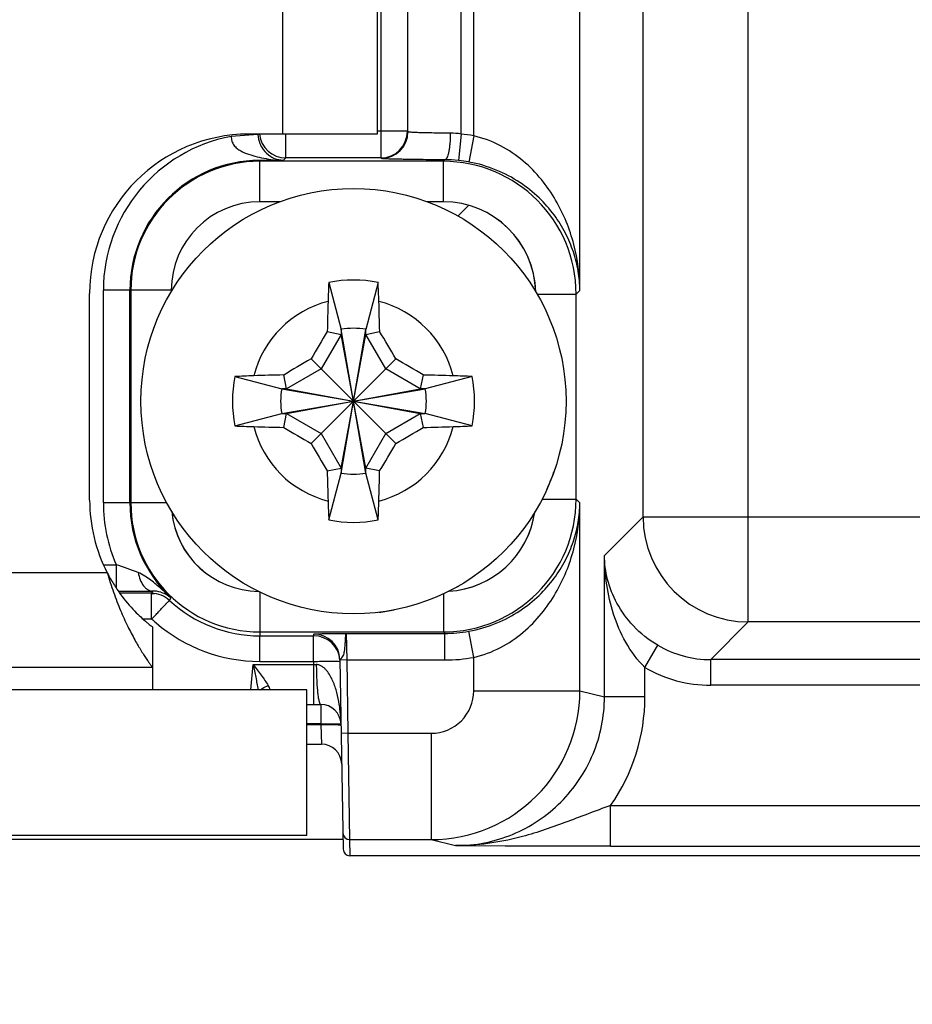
# Model space of a CAD drawing. Header units: inches. Extents: x 0 to 34, y 0 to 22.
# Tile 24 of 44: x 12.3 to 13.6, y 7.8 to 9.2. Entities that reach past the tile are written whole.
import ezdxf

# ---------------------------------------------------------------- set-up
doc = ezdxf.new("R2010")
doc.units = ezdxf.units.IN
doc.header["$LTSCALE"] = 1.87
doc.header["$MEASUREMENT"] = 0
doc.layers.get('0').update_dxf_attribs({"linetype": 'CONTINUOUS'})
for name, color, linetype in [('02___PRT_ALL_AXES', 7, 'CONTINUOUS'), ('COSMETIC', 7, 'CONTINUOUS'), ('DIMENSIONS', 7, 'CONTINUOUS')]:
    doc.layers.add(name, color=color, linetype=linetype)
doc.styles.get("Standard").update_dxf_attribs({"font": 'txt', "width": 0.8})
doc.dimstyles.new('DIMSTYLE_1', dxfattribs={"dimtxt": 0.125, "dimasz": 0.18, "dimexe": 0.125, "dimexo": 0.0625, "dimgap": 0.09, "dimtad": 0, "dimtih": 1, "dimtoh": 1, "dimlfac": 0.5, "dimzin": 4, "dimdsep": 46, "dimtxsty": 'STANDARD', "dimblk": '_FILLED', "dimblk1": '_FILLED', "dimblk2": '_FILLED', "dimcen": 0.09, "dimadec": 0, "dimazin": 0, "dimtp": 0.01, "dimtm": 0.01, "dimtfac": 1, "dimtofl": 0, "dimtmove": 0, "dimatfit": 3, "dimldrblk": '_FILLED', "dimfxl": 1, "dimtolj": 1, "dimtzin": 4, "dimarcsym": 0})

# ---------------------------------------------------------------- blocks, each defined once
blk = doc.blocks.new('*D10')
at = {"layer": 'DIMENSIONS', "color": 2, "linetype": 'CONTINUOUS'}
blk.add_line((14.3855, 9.9425), (14.3855, 7.3015), dxfattribs=at)
at = {"layer": 'DIMENSIONS', "color": 2, "linetype": 'CONTINUOUS', "insert": (14.323, 7.239), "char_height": 0.125, "width": 1.225, "attachment_point": 3, "rotation": 90, "line_spacing_factor": 0.9}
blk.add_mtext('4.76{\\Ftxt.shx;\\W1.000000;\\H0.125000; }[120.9]', dxfattribs=at)
blk = doc.blocks.new('_FILLED')
at = {"color": 0, "linetype": 'BYBLOCK'}
blk.add_solid([(0, 0), (-1, 0.1736), (-1, -0.1736)], dxfattribs=at)
blk = doc.blocks.new('*D11')
at = {"layer": 'DIMENSIONS', "color": 2, "linetype": 'CONTINUOUS'}
blk.add_line((16.4955, 9.9425), (16.4955, 7.3015), dxfattribs=at)
at = {"layer": 'DIMENSIONS', "color": 2, "linetype": 'CONTINUOUS', "insert": (16.433, 7.239), "char_height": 0.125, "width": 1.225, "attachment_point": 3, "rotation": 90, "line_spacing_factor": 0.9}
blk.add_mtext('5.82{\\Ftxt.shx;\\W1.000000;\\H0.125000; }[147.7]', dxfattribs=at)
blk = doc.blocks.new('*D12')
at = {"layer": 'DIMENSIONS', "color": 2, "linetype": 'CONTINUOUS'}
blk.add_line((18.6055, 9.9425), (18.6055, 7.3015), dxfattribs=at)
at = {"layer": 'DIMENSIONS', "color": 2, "linetype": 'CONTINUOUS', "insert": (18.543, 7.239), "char_height": 0.125, "width": 1.225, "attachment_point": 3, "rotation": 90, "line_spacing_factor": 0.9}
blk.add_mtext('6.87{\\Ftxt.shx;\\W1.000000;\\H0.125000; }[174.5]', dxfattribs=at)
blk = doc.blocks.new('*D13')
at = {"layer": 'DIMENSIONS', "color": 2, "linetype": 'CONTINUOUS'}
blk.add_line((20.7155, 9.9425), (20.7155, 7.3015), dxfattribs=at)
at = {"layer": 'DIMENSIONS', "color": 2, "linetype": 'CONTINUOUS', "insert": (20.653, 7.239), "char_height": 0.125, "width": 1.225, "attachment_point": 3, "rotation": 90, "line_spacing_factor": 0.9}
blk.add_mtext('7.93{\\Ftxt.shx;\\W1.000000;\\H0.125000; }[201.3]', dxfattribs=at)
blk = doc.blocks.new('*D14')
at = {"layer": 'DIMENSIONS', "color": 2, "linetype": 'CONTINUOUS'}
blk.add_line((22.8255, 9.9425), (22.8255, 7.3015), dxfattribs=at)
at = {"layer": 'DIMENSIONS', "color": 2, "linetype": 'CONTINUOUS', "insert": (22.763, 7.239), "char_height": 0.125, "width": 1.225, "attachment_point": 3, "rotation": 90, "line_spacing_factor": 0.9}
blk.add_mtext('8.98{\\Ftxt.shx;\\W1.000000;\\H0.125000; }[228.1]', dxfattribs=at)
blk = doc.blocks.new('*D15')
at = {"layer": 'DIMENSIONS', "color": 2, "linetype": 'CONTINUOUS'}
blk.add_line((24.9355, 9.9425), (24.9355, 7.3015), dxfattribs=at)
at = {"layer": 'DIMENSIONS', "color": 2, "linetype": 'CONTINUOUS', "insert": (24.873, 7.239), "char_height": 0.125, "width": 1.325, "attachment_point": 3, "rotation": 90, "line_spacing_factor": 0.9}
blk.add_mtext('10.04{\\Ftxt.shx;\\W1.000000;\\H0.125000; }[254.9]', dxfattribs=at)
blk = doc.blocks.new('*D16')
at = {"layer": 'DIMENSIONS', "color": 2, "linetype": 'CONTINUOUS'}
blk.add_line((27.0455, 9.9425), (27.0455, 7.3015), dxfattribs=at)
at = {"layer": 'DIMENSIONS', "color": 2, "linetype": 'CONTINUOUS', "insert": (26.983, 7.239), "char_height": 0.125, "width": 1.325, "attachment_point": 3, "rotation": 90, "line_spacing_factor": 0.9}
blk.add_mtext('11.09{\\Ftxt.shx;\\W1.000000;\\H0.125000; }[281.7]', dxfattribs=at)
blk = doc.blocks.new('*D17')
at = {"layer": 'DIMENSIONS', "color": 2, "linetype": 'CONTINUOUS'}
blk.add_line((29.1555, 9.9425), (29.1555, 7.3015), dxfattribs=at)
at = {"layer": 'DIMENSIONS', "color": 2, "linetype": 'CONTINUOUS', "insert": (29.093, 7.239), "char_height": 0.125, "width": 1.325, "attachment_point": 3, "rotation": 90, "line_spacing_factor": 0.9}
blk.add_mtext('12.15{\\Ftxt.shx;\\W1.000000;\\H0.125000; }[308.5]', dxfattribs=at)

msp = doc.modelspace()

# ---------------------------------------------------------------- linework, layer by layer
at = {"color": 7, "linetype": 'CONTINUOUS'}
for p, q in [((12.9731, 9.0554), (12.9731, 14.6825)), ((13.1306, 8.8265), (13.1306, 14.6825)), ((12.8756, 9.0614), (12.8756, 14.5708)), ((12.9543, 9.0581), (12.9543, 14.5708)), ((13.3801, 8.3353), (13.3801, 14.5807)), ((12.8354, 14.5701), (12.8354, 9.0228)), ((12.8748, 14.5701), (12.8748, 9.0622)), ((13.2241, 8.4912), (13.2241, 14.4247)), ((12.6947, 9.0228), (12.6947, 9.058)), ((12.8748, 9.0622), (12.8298, 9.0622)), ((12.8756, 9.0614), (12.8748, 9.0622)), ((12.9543, 9.0581), (12.9503, 9.019)), ((12.6531, 9.0572), (12.6138, 9.0546)), ((12.9731, 9.0554), (12.966, 9.0167)), ((12.6796, 9.0193), (12.6558, 9.0191)), ((12.656, 8.9577), (12.656, 9.0177)), ((12.9282, 9.0177), (12.656, 9.0177)), ((12.6796, 9.0193), (12.6914, 9.0195)), ((12.6947, 9.0228), (12.6914, 9.0195)), ((12.8354, 9.0228), (12.6947, 9.0228)), ((12.8362, 9.022), (12.8354, 9.0228)), ((12.9282, 9.0177), (12.9304, 9.02)), ((12.9282, 8.9577), (12.9282, 9.0177)), ((12.6858, 8.9577), (12.656, 8.9577)), ((12.9282, 8.9577), (12.9039, 8.9577)), ((12.4242, 8.5117), (12.4242, 8.8266)), ((12.5249, 8.8266), (12.4242, 8.8266)), ((12.4635, 8.5117), (12.4635, 8.8266)), ((12.4649, 8.8266), (12.4649, 8.5117)), ((12.5249, 8.8266), (12.5249, 8.8244)), ((12.7583, 8.8381), (12.7766, 8.7688)), ((12.8314, 8.8381), (12.8132, 8.7688)), ((13.1306, 8.8265), (13.125, 8.8209)), ((13.0669, 8.8209), (13.125, 8.8209)), ((13.125, 8.5174), (13.125, 8.8209)), ((12.8132, 8.556), (12.7766, 8.7688)), ((12.7766, 8.7688), (12.7766, 8.7614)), ((12.7766, 8.556), (12.8132, 8.7688)), ((12.8132, 8.7614), (12.8132, 8.7688)), ((12.7766, 8.7614), (12.747, 8.7102)), ((12.756, 8.7658), (12.7766, 8.7614)), ((12.8132, 8.5633), (12.7766, 8.7614)), ((12.7766, 8.5633), (12.8132, 8.7614)), ((12.8132, 8.7614), (12.8337, 8.7658)), ((12.8427, 8.7102), (12.8132, 8.7614)), ((12.7321, 8.7252), (12.8577, 8.5996)), ((12.7321, 8.5996), (12.8577, 8.7252)), ((12.747, 8.7102), (12.6958, 8.6807)), ((12.8939, 8.6807), (12.8427, 8.7102)), ((12.6191, 8.6989), (12.6885, 8.6807)), ((12.6958, 8.6807), (12.6915, 8.7012)), ((12.8983, 8.7012), (12.8939, 8.6807)), ((12.9706, 8.6989), (12.9012, 8.6807)), ((12.6885, 8.6807), (12.9012, 8.6441)), ((12.6958, 8.6807), (12.6885, 8.6807)), ((12.6885, 8.6441), (12.9012, 8.6807)), ((12.6958, 8.6807), (12.8939, 8.6441)), ((12.6958, 8.6441), (12.8939, 8.6807)), ((12.9012, 8.6807), (12.8939, 8.6807)), ((12.6191, 8.6258), (12.6885, 8.6441)), ((12.6885, 8.6441), (12.6958, 8.6441)), ((12.6915, 8.6235), (12.6958, 8.6441)), ((12.6958, 8.6441), (12.747, 8.6145)), ((12.8427, 8.6145), (12.8939, 8.6441)), ((12.8939, 8.6441), (12.8983, 8.6235)), ((12.8939, 8.6441), (12.9012, 8.6441)), ((12.9706, 8.6258), (12.9012, 8.6441)), ((12.747, 8.6145), (12.7766, 8.5633)), ((12.8132, 8.5633), (12.8427, 8.6145)), ((12.756, 8.559), (12.7766, 8.5633)), ((12.7766, 8.5633), (12.7766, 8.556)), ((12.8132, 8.556), (12.8132, 8.5633)), ((12.8337, 8.559), (12.8132, 8.5633)), ((12.7583, 8.4866), (12.7766, 8.556)), ((12.8314, 8.4866), (12.8132, 8.556)), ((12.5183, 8.5117), (12.4242, 8.5117)), ((13.0743, 8.5174), (13.125, 8.5174)), ((13.125, 8.5174), (13.1306, 8.5118)), ((13.1306, 8.2335), (13.1306, 8.5118)), ((13.1668, 8.4339), (13.2241, 8.4912)), ((13.2241, 8.4912), (14.4232, 8.4912)), ((13.1668, 8.2244), (13.1668, 8.4339)), ((12.4254, 8.4202), (12.443, 8.4202)), ((12.443, 8.4202), (12.443, 8.386)), ((12.4954, 8.3778), (12.4487, 8.3778)), ((12.4954, 8.3399), (12.4954, 8.3778)), ((12.656, 8.3798), (12.656, 8.3148)), ((12.9282, 8.3771), (12.9282, 8.3206)), ((12.4828, 8.3399), (12.4954, 8.3399)), ((12.4954, 8.3399), (12.4959, 8.3397)), ((13.3244, 8.2796), (13.3801, 8.3353)), ((14.2673, 8.3353), (13.3801, 8.3353)), ((12.656, 8.3206), (12.9282, 8.3206)), ((12.656, 8.2769), (12.656, 8.3148)), ((12.656, 8.3148), (12.7362, 8.3148)), ((12.7354, 8.3107), (12.7354, 8.3148)), ((12.7362, 8.3148), (12.7362, 8.3175)), ((12.7839, 8.3183), (12.9304, 8.3183)), ((12.7839, 8.3183), (12.7848, 8.279)), ((12.9282, 8.3206), (12.9304, 8.3183)), ((12.9304, 8.279), (12.9304, 8.3183)), ((12.9731, 8.2829), (12.966, 8.3216)), ((12.7354, 8.2769), (12.7354, 8.3107)), ((13.2268, 8.268), (13.2459, 8.3008)), ((12.6429, 8.2349), (12.6462, 8.2723)), ((12.6462, 8.2723), (12.7355, 8.2723)), ((12.656, 8.2769), (12.7354, 8.2769)), ((12.7354, 8.2769), (12.7355, 8.2723)), ((12.7355, 8.2723), (12.7355, 8.2133)), ((12.7729, 8.2771), (12.7748, 8.2769)), ((12.7747, 8.2796), (12.7796, 7.9988)), ((12.7848, 8.279), (12.7748, 8.2788)), ((12.7848, 8.279), (12.7866, 8.1705)), ((12.7848, 8.279), (12.9304, 8.279)), ((12.9731, 8.2335), (12.9731, 8.2829)), ((13.3244, 8.2416), (13.3244, 8.2796)), ((30.0249, 8.2796), (13.3244, 8.2796)), ((13.2268, 8.2244), (13.2268, 8.268)), ((30.0249, 8.2416), (13.3244, 8.2416)), ((12.7258, 8.2349), (7.0658, 8.2349)), ((12.7258, 8.0189), (12.7258, 8.2349)), ((12.9731, 8.2335), (13.1306, 8.2335)), ((13.1306, 8.2335), (13.1668, 8.2244)), ((12.7258, 8.2133), (12.7464, 8.2133)), ((12.7464, 8.2133), (12.7464, 8.1844)), ((13.2268, 8.2244), (13.1668, 8.2244)), ((12.7464, 8.1844), (12.7258, 8.1844)), ((12.7258, 8.1833), (12.7464, 8.1833)), ((12.7464, 8.1844), (12.7464, 8.1833)), ((12.7464, 8.1833), (12.7474, 8.1543)), ((12.7724, 8.1832), (12.7761, 8.1829)), ((12.7866, 8.1705), (12.7767, 8.1703)), ((12.7866, 8.1705), (12.9102, 8.1705)), ((12.7866, 8.1705), (12.7892, 8.013)), ((12.9102, 8.1705), (12.9102, 8.013)), ((12.7258, 8.1543), (12.7474, 8.1543)), ((13.176, 8.0034), (13.176, 8.0634)), ((13.176, 8.0634), (13.6571, 8.0634)), ((7.0572, 8.0138), (12.7792, 8.0138)), ((12.7258, 8.0189), (7.0658, 8.0189)), ((12.7892, 8.013), (12.7896, 7.989)), ((12.7892, 8.013), (12.9101, 8.013)), ((12.9101, 8.013), (12.9463, 8.004)), ((12.9463, 8.004), (13.0197, 8.0037)), ((13.176, 8.0034), (13.6768, 8.0034)), ((30.4335, 7.989), (12.7896, 7.989))]:
    msp.add_line(p, q, dxfattribs=at)
msp.add_circle((12.7949, 8.6624), 0.315, dxfattribs=at)
for centre, radius, start, end in [((12.6947, 9.0622), 0.0394, 186.1615, 269.9788), ((12.8354, 9.0622), 0.0394, 270.0211, 359.9789), ((12.8362, 9.0614), 0.0394, 270.0211, 359.9789), ((12.9378, 8.9498), 0.1096, 81.3058, 89.6639), ((12.9304, 8.823), 0.2363, 79.5781, 84.1858), ((12.656, 8.8266), 0.2318, 100.4906, 180), ((12.656, 8.8266), 0.1925, 90.0756, 180), ((12.656, 8.8266), 0.1911, 90, 180), ((12.9281, 8.8209), 0.1968, 0.0034, 89.996), ((12.9295, 8.8146), 0.2054, 84.1881, 89.7488), ((12.9304, 8.823), 0.197, 79.581, 84.1893), ((12.656, 8.8266), 0.1311, 90, 180), ((12.9282, 8.8209), 0.1368, 1.4791, 90.0036), ((12.7949, 8.6624), 0.1795, 78.2646, 101.7354), ((14.6183, 8.7503), 1.8621, 177.295, 178.1542), ((11.0179, 8.7521), 1.8155, 1.8348, 2.716), ((12.7949, 8.6624), 0.1526, 104.2745, 165.7255), ((17.1351, 8.6692), 4.3801, 178.1542, 178.7363), ((8.5036, 8.6705), 4.3312, 1.2604, 1.8491), ((12.7949, 8.6624), 0.1526, 14.2745, 75.7255), ((12.7949, 8.6624), 0.108, 80.2364, 99.7636), ((16.9272, 6.2768), 4.8573, 149.1759, 149.732), ((8.68, 6.2872), 4.8369, 30.2668, 30.8252), ((15.17, 4.5475), 4.8369, 120.2668, 120.8252), ((10.4093, 4.53), 4.8573, 59.1759, 59.732), ((12.7949, 8.6624), 0.1795, 168.2646, 191.7354), ((12.7051, 6.8854), 1.8155, 91.8348, 92.716), ((12.7867, 4.3711), 4.3312, 91.2604, 91.8491), ((12.8017, 4.3221), 4.3801, 88.1542, 88.7363), ((12.8828, 6.8389), 1.8621, 87.295, 88.1542), ((12.7949, 8.6624), 0.1795, 348.2646, 11.7354), ((12.7949, 8.6624), 0.108, 170.2364, 189.7636), ((12.7949, 8.6624), 0.108, 350.2364, 9.7636), ((12.707, 10.4858), 1.8621, 267.295, 268.1542), ((12.7949, 8.6624), 0.1526, 194.2745, 255.7255), ((12.7881, 13.0026), 4.3801, 268.1542, 268.7363), ((15.1804, 12.7947), 4.8573, 239.1759, 239.732), ((12.7949, 8.6624), 0.1526, 284.2745, 345.7255), ((10.4197, 12.7772), 4.8369, 300.2668, 300.8252), ((12.803, 12.9536), 4.3312, 271.2604, 271.8491), ((12.8846, 10.4393), 1.8155, 271.8348, 272.716), ((16.9097, 11.0375), 4.8369, 210.2668, 210.8252), ((8.6625, 11.0479), 4.8573, 329.1759, 329.732), ((17.0861, 8.6542), 4.3312, 181.2604, 181.8491), ((12.7949, 8.6624), 0.108, 260.2364, 279.7636), ((8.4546, 8.6556), 4.3801, 358.1542, 358.7363), ((12.656, 8.5117), 0.2318, 180, 203.2377), ((12.656, 8.5117), 0.1925, 180, 226.7438), ((12.656, 8.5117), 0.1911, 180, 270), ((14.5718, 8.5726), 1.8155, 181.8348, 182.716), ((10.9714, 8.5745), 1.8621, 357.295, 358.1542), ((12.9281, 8.5174), 0.1968, 270.004, 359.9966), ((12.656, 8.5117), 0.1311, 185.5016, 269.2031), ((12.9282, 8.5174), 0.1368, 273.3581, 351.8261), ((13.3801, 8.4913), 0.156, 180.0209, 269.9791), ((12.7949, 8.6624), 0.1795, 258.2646, 281.7354), ((12.3055, 7.9836), 0.4577, 68.1675, 72.526), ((12.444, 13.1991), 4.8182, 270.0309, 270.6269), ((13.6872, 7.9096), 1.2804, 158.3909, 158.5502), ((12.4954, 8.3384), 0.0394, 47.1666, 90), ((12.4554, 8.8236), 0.4483, 275.276, 275.6838), ((12.4977, 8.3396), 0.0415, 73.4444, 91.3654), ((13.3126, 8.0032), 0.8702, 154.965, 155.268), ((12.656, 8.5117), 0.1969, 227.1666, 270), ((12.656, 8.5124), 0.2355, 227.1678, 229.2301), ((12.656, 8.5123), 0.2354, 229.2294, 270), ((12.7362, 8.2789), 0.0386, 1.0049, 90.0048), ((12.7362, 8.2762), 0.0386, 3.778, 90), ((12.9304, 8.5156), 0.1973, 270.0072, 280.409), ((13.3244, 8.4356), 0.156, 239.7819, 270.0064), ((12.7747, 9.7463), 1.4745, 268.4769, 268.6455), ((12.9304, 8.5157), 0.2367, 270.0108, 280.4119), ((13.3244, 8.4356), 0.194, 239.7795, 270.001), ((12.6294, 8.2171), 0.046, 22.7516, 31.3823), ((12.9101, 8.2335), 0.2205, 270.005, 359.9989), ((12.9102, 8.2335), 0.063, 269.9947, 359.9965), ((12.7464, 8.1833), 0.03, 0.999, 89.9996), ((12.9464, 8.2244), 0.2804, 324.968, 360), ((12.7474, 8.1243), 0.03, 0.9885, 90), ((12.7892, 8.023), 0.01, 181.0008, 269.9998), ((12.7896, 7.999), 0.01, 181.0051, 270.0044), ((13.1832, 59.1554), 51.1519, 269.81691, 269.99195)]:
    msp.add_arc(centre, radius, start, end, dxfattribs=at)
for points, knots in [([(12.9384, 9.0594), (12.9342, 9.0594), (12.926, 9.0595), (12.9142, 9.0596), (12.9035, 9.0598), (12.8955, 9.06), (12.8899, 9.0602), (12.8863, 9.0604), (12.8832, 9.0605), (12.8807, 9.0607), (12.8786, 9.0608), (12.8773, 9.061), (12.8765, 9.0611), (12.876, 9.0612), (12.8758, 9.0613), (12.8756, 9.0613), (12.8756, 9.0614)], [0, 0, 0, 0, 0.202313, 0.391684, 0.562749, 0.710657, 0.77459, 0.831224, 0.88016, 0.921057, 0.953632, 0.977674, 0.986455, 0.993069, 0.997541, 1, 1, 1, 1]), ([(12.9384, 9.0594), (12.9384, 9.0544), (12.9381, 9.0472), (12.9371, 9.038), (12.9362, 9.0321), (12.935, 9.0272), (12.9339, 9.0239), (12.9328, 9.0219), (12.9319, 9.0207), (12.931, 9.0201), (12.9304, 9.02)], [0, 0, 0, 0, 0.362006, 0.526771, 0.672778, 0.795137, 0.890291, 0.927191, 0.957165, 1, 1, 1, 1]), ([(12.6138, 9.0546), (12.6137, 9.0523), (12.6142, 9.0476), (12.6174, 9.0414), (12.6222, 9.0367), (12.6294, 9.0319), (12.6394, 9.0278), (12.6477, 9.0256), (12.6519, 9.0246)], [0, 0, 0, 0, 0.132928, 0.262247, 0.387625, 0.510709, 0.754632, 1, 1, 1, 1]), ([(12.6531, 9.0572), (12.6534, 9.0528), (12.6552, 9.045), (12.6615, 9.0337), (12.6678, 9.0277), (12.6722, 9.025)], [0, 0, 0, 0, 0.341507, 0.605178, 1, 1, 1, 1]), ([(13.1306, 8.8265), (13.1303, 8.8495), (13.1241, 8.8961), (13.1018, 8.9514), (13.0739, 8.9917), (13.0467, 9.0196), (13.013, 9.0425), (12.9868, 9.0523), (12.9731, 9.0554)], [0, 0, 0, 0, 0.230807, 0.468514, 0.592838, 0.722426, 0.858445, 1, 1, 1, 1]), ([(12.6519, 9.0246), (12.6564, 9.0235), (12.6656, 9.0216), (12.6749, 9.02), (12.6796, 9.0193)], [0, 0, 0, 0, 0.490338, 1, 1, 1, 1]), ([(12.656, 9.0177), (12.656, 9.0178), (12.6561, 9.0181), (12.6562, 9.0184), (12.6561, 9.0188), (12.6559, 9.019), (12.6558, 9.0191)], [0, 0, 0, 0, 0.230477, 0.460689, 0.69084, 1, 1, 1, 1]), ([(12.6722, 9.025), (12.6744, 9.0235), (12.6787, 9.0214), (12.6853, 9.0197), (12.6894, 9.0195), (12.6914, 9.0195)], [0, 0, 0, 0, 0.399498, 0.696574, 1, 1, 1, 1]), ([(12.9304, 9.02), (12.9241, 9.02), (12.9118, 9.0201), (12.8941, 9.0202), (12.8803, 9.0204), (12.8703, 9.0206), (12.8636, 9.0207), (12.8576, 9.0208), (12.8523, 9.021), (12.8477, 9.0211), (12.8438, 9.0213), (12.8411, 9.0214), (12.8394, 9.0216), (12.8383, 9.0216), (12.8375, 9.0217), (12.8369, 9.0218), (12.8365, 9.0219), (12.8363, 9.0219), (12.8362, 9.022)], [0, 0, 0, 0, 0.202454, 0.391958, 0.563141, 0.640319, 0.711143, 0.77511, 0.831768, 0.880715, 0.921606, 0.954153, 0.967226, 0.978135, 0.986866, 0.993407, 0.997765, 1, 1, 1, 1]), ([(13.1306, 8.8265), (13.1304, 8.8361), (13.1286, 8.8554), (13.1214, 8.884), (13.1095, 8.9121), (13.0926, 8.9393), (13.07, 8.9649), (13.0413, 8.9878), (13.0063, 9.0064), (12.9799, 9.0142), (12.966, 9.0167)], [0, 0, 0, 0, 0.105705, 0.213264, 0.324336, 0.440805, 0.564878, 0.698964, 0.844722, 1, 1, 1, 1]), ([(12.966, 8.3216), (12.9799, 8.3241), (13.0063, 8.3319), (13.0413, 8.3504), (13.07, 8.3734), (13.0926, 8.399), (13.1095, 8.4262), (13.1214, 8.4543), (13.1286, 8.4829), (13.1304, 8.5022), (13.1306, 8.5118)], [0, 0, 0, 0, 0.155278, 0.301036, 0.435122, 0.559195, 0.675664, 0.786736, 0.894295, 1, 1, 1, 1]), ([(12.9731, 8.2829), (12.9868, 8.286), (13.013, 8.2958), (13.0467, 8.3187), (13.0739, 8.3466), (13.1018, 8.3869), (13.1241, 8.4422), (13.1303, 8.4888), (13.1306, 8.5118)], [0, 0, 0, 0, 0.141555, 0.277574, 0.407162, 0.531486, 0.769193, 1, 1, 1, 1]), ([(13.2268, 8.268), (13.2154, 8.2788), (13.197, 8.3041), (13.1792, 8.3463), (13.1692, 8.3899), (13.1669, 8.4193), (13.1668, 8.4339)], [0, 0, 0, 0, 0.260309, 0.511681, 0.757197, 1, 1, 1, 1]), ([(13.2459, 8.3008), (13.2326, 8.3086), (13.2093, 8.327), (13.1845, 8.3612), (13.1703, 8.3972), (13.167, 8.4219), (13.1668, 8.4339)], [0, 0, 0, 0, 0.286444, 0.542702, 0.776718, 1, 1, 1, 1]), ([(12.4946, 8.3971), (12.4917, 8.3993), (12.4857, 8.4036), (12.4792, 8.4071), (12.4758, 8.4085)], [0, 0, 0, 0, 0.499462, 1, 1, 1, 1]), ([(12.4758, 8.4085), (12.4765, 8.4048), (12.4784, 8.3979), (12.4825, 8.3902), (12.4866, 8.3856), (12.4898, 8.3831), (12.4932, 8.3816), (12.4956, 8.3811), (12.4967, 8.3811)], [0, 0, 0, 0, 0.308253, 0.578998, 0.697949, 0.806194, 0.90572, 1, 1, 1, 1]), ([(12.5241, 8.3715), (12.5193, 8.3759), (12.5097, 8.3847), (12.4998, 8.3931), (12.4946, 8.3971)], [0, 0, 0, 0, 0.500589, 1, 1, 1, 1]), ([(12.5096, 8.3794), (12.5123, 8.3786), (12.5175, 8.3764), (12.5221, 8.3732), (12.5241, 8.3715)], [0, 0, 0, 0, 0.521002, 1, 1, 1, 1]), ([(12.4959, 8.3397), (12.4976, 8.3415), (12.501, 8.3451), (12.5058, 8.3502), (12.5102, 8.355), (12.5136, 8.3586), (12.516, 8.3611), (12.5176, 8.3627), (12.5189, 8.3641), (12.52, 8.3652), (12.5208, 8.366), (12.5213, 8.3665), (12.5216, 8.3668), (12.5218, 8.367), (12.522, 8.3672), (12.5221, 8.3673), (12.5222, 8.3673), (12.5222, 8.3673)], [0, 0, 0, 0, 0.195698, 0.3835, 0.55633, 0.707641, 0.773401, 0.831714, 0.882027, 0.923863, 0.95683, 0.969886, 0.980618, 0.988999, 0.995013, 0.998659, 1, 1, 1, 1]), ([(12.7362, 8.3175), (12.7362, 8.3175), (12.7363, 8.3175), (12.7364, 8.3175), (12.7367, 8.3176), (12.7371, 8.3176), (12.7376, 8.3177), (12.7385, 8.3177), (12.7399, 8.3178), (12.7419, 8.3179), (12.7443, 8.3179), (12.7471, 8.318), (12.7515, 8.3181), (12.7577, 8.3182), (12.7659, 8.3182), (12.7747, 8.3183), (12.7808, 8.3183), (12.7839, 8.3183)], [0, 0, 0, 0, 0.00147, 0.005164, 0.011211, 0.019623, 0.030385, 0.043473, 0.076516, 0.118441, 0.168855, 0.227279, 0.293154, 0.444659, 0.617555, 0.805099, 1, 1, 1, 1]), ([(12.7757, 8.2805), (12.7764, 8.281), (12.7781, 8.2822), (12.7799, 8.2851), (12.781, 8.2886), (12.7816, 8.2922), (12.7821, 8.2958), (12.7825, 8.3003), (12.7828, 8.3045), (12.783, 8.3083), (12.7831, 8.3108), (12.7833, 8.3129), (12.7834, 8.3148), (12.7835, 8.3162), (12.7836, 8.3172), (12.7837, 8.3179), (12.7838, 8.3182), (12.7839, 8.3183), (12.7839, 8.3183)], [0, 0, 0, 0, 0.065931, 0.154133, 0.24857, 0.342574, 0.433833, 0.521195, 0.680157, 0.749975, 0.812332, 0.866561, 0.912095, 0.948469, 0.975319, 0.992417, 0.997325, 1, 1, 1, 1]), ([(12.6462, 8.2723), (12.6475, 8.266), (12.6501, 8.2536), (12.6524, 8.2411), (12.6535, 8.2349)], [0, 0, 0, 0, 0.503888, 1, 1, 1, 1]), ([(12.6462, 8.2723), (12.6502, 8.267), (12.6561, 8.2593), (12.6636, 8.2489), (12.6671, 8.2437), (12.6686, 8.2411)], [0, 0, 0, 0, 0.51482, 0.76347, 1, 1, 1, 1]), ([(12.7354, 8.2769), (12.7395, 8.277), (12.7472, 8.2771), (12.7578, 8.2772), (12.7662, 8.2772), (12.771, 8.2771), (12.7729, 8.2771)], [0, 0, 0, 0, 0.324877, 0.617964, 0.850585, 1, 1, 1, 1]), ([(12.7398, 8.2722), (12.7398, 8.2646), (12.7401, 8.2537), (12.7409, 8.2398), (12.7417, 8.231), (12.7425, 8.2246), (12.7433, 8.2204), (12.7439, 8.2179), (12.7444, 8.216), (12.745, 8.2146), (12.7456, 8.2137), (12.7462, 8.2133), (12.7464, 8.2133)], [0, 0, 0, 0, 0.377205, 0.547232, 0.696351, 0.81917, 0.869345, 0.911476, 0.945305, 0.970789, 0.988366, 1, 1, 1, 1]), ([(12.7739, 8.2133), (12.773, 8.2192), (12.7712, 8.2279), (12.7677, 8.2393), (12.7646, 8.2477), (12.7606, 8.2558), (12.7564, 8.262), (12.7523, 8.2665), (12.7487, 8.2694), (12.7445, 8.2715), (12.7414, 8.2721), (12.7398, 8.2722)], [0, 0, 0, 0, 0.246863, 0.370522, 0.494403, 0.618655, 0.743578, 0.806597, 0.870179, 0.934586, 1, 1, 1, 1]), ([(12.7747, 8.2796), (12.7747, 8.2797), (12.7751, 8.2801), (12.7755, 8.2803), (12.7757, 8.2805)], [0, 0, 0, 0, 0.336306, 1, 1, 1, 1]), ([(12.6571, 8.235), (12.6579, 8.2356), (12.6615, 8.2382), (12.6655, 8.2401), (12.6686, 8.2411)], [0, 0, 0, 0, 0.242321, 1, 1, 1, 1]), ([(12.9463, 8.004), (12.9607, 8.004), (12.9896, 8.0068), (13.0312, 8.0194), (13.0696, 8.0399), (13.1032, 8.0675), (13.1308, 8.1011), (13.1513, 8.1395), (13.164, 8.1811), (13.1668, 8.21), (13.1668, 8.2244)], [0, 0, 0, 0, 0.125, 0.250001, 0.375002, 0.500001, 0.625, 0.749999, 0.874998, 1, 1, 1, 1]), ([(12.7464, 8.1844), (12.7484, 8.1844), (12.7522, 8.1845), (12.7577, 8.1845), (12.7629, 8.1845), (12.7674, 8.1845), (12.7706, 8.1844), (12.7728, 8.1843), (12.774, 8.1842), (12.775, 8.1842), (12.7758, 8.1841), (12.7761, 8.184), (12.7764, 8.1839), (12.7764, 8.1839)], [0, 0, 0, 0, 0.194684, 0.381864, 0.554389, 0.705633, 0.829811, 0.880227, 0.922196, 0.955334, 0.97935, 0.994107, 1, 1, 1, 1]), ([(12.7464, 8.1833), (12.7514, 8.1834), (12.7601, 8.1834), (12.7688, 8.1834), (12.7724, 8.1832)], [0, 0, 0, 0, 0.577253, 1, 1, 1, 1]), ([(13.176, 8.0634), (13.1645, 8.0594), (13.142, 8.051), (13.1085, 8.0381), (13.0751, 8.0261), (13.0526, 8.0194), (13.0413, 8.0165)], [0, 0, 0, 0, 0.255107, 0.50627, 0.7541, 1, 1, 1, 1]), ([(13.0413, 8.0165), (13.0258, 8.0125), (12.9943, 8.0061), (12.9623, 8.0039), (12.9463, 8.004)], [0, 0, 0, 0, 0.500453, 1, 1, 1, 1])]:
    msp.add_open_spline(points, degree=3, knots=knots, dxfattribs=at)
msp.add_open_spline([(12.7764, 8.1839), (12.7762, 8.1937), (12.7754, 8.2036), (12.7739, 8.2133)], degree=3, dxfattribs=at)
at = {"layer": '02___PRT_ALL_AXES', "color": 3, "linetype": 'CONTINUOUS'}
for p, q in [((12.6898, 14.508), (12.6898, 9.058)), ((12.8298, 14.508), (12.8298, 9.058)), ((12.8298, 9.058), (12.6398, 9.058)), ((12.4038, 8.516), (12.4038, 8.822)), ((12.43, 8.408), (6.6285, 8.408)), ((12.4971, 8.268), (6.6285, 8.268)), ((12.4971, 8.268), (12.4971, 8.2349))]:
    msp.add_line(p, q, dxfattribs=at)
at = {"layer": '02___PRT_ALL_AXES', "color": 7, "linetype": 'CONTINUOUS'}
msp.add_line((12.4971, 8.328), (12.4971, 8.268), dxfattribs=at)
at = {"layer": '02___PRT_ALL_AXES', "color": 3, "linetype": 'CONTINUOUS'}
for centre, start, end in [((12.6398, 8.822), 90, 180), ((12.6398, 8.516), 180, 207.2341)]:
    msp.add_arc(centre, 0.236, start, end, dxfattribs=at)
at = {"layer": '02___PRT_ALL_AXES', "color": 7, "linetype": 'CONTINUOUS'}
for start, end in [(335.5238, 340.6011), (298.8502, 299.5865), (276.896, 281.0416)]:
    msp.add_arc((12.7949, 8.6624), 0.315, start, end, dxfattribs=at)
msp.add_open_spline([(12.43, 8.408), (12.4328, 8.4024), (12.4375, 8.3942), (12.4442, 8.3838), (12.4541, 8.3698), (12.4685, 8.3528), (12.4836, 8.3389), (12.4919, 8.332), (12.4945, 8.33), (12.4962, 8.3287), (12.4969, 8.3281), (12.4971, 8.328)], degree=3, knots=[0, 0, 0, 0, 0.178423, 0.26745, 0.355108, 0.665823, 0.897747, 0.940327, 0.972791, 0.993037, 1, 1, 1, 1], dxfattribs=at)
at = {"layer": '02___PRT_ALL_AXES', "color": 3, "linetype": 'CONTINUOUS'}
msp.add_open_spline([(12.43, 8.408), (12.4328, 8.3983), (12.4374, 8.3841), (12.4442, 8.3657), (12.4511, 8.3487), (12.4597, 8.3296), (12.4687, 8.3123), (12.4755, 8.3004), (12.4802, 8.2927), (12.4845, 8.2859), (12.4884, 8.28), (12.4918, 8.2751), (12.4945, 8.2715), (12.4962, 8.2692), (12.4969, 8.2682), (12.4971, 8.268)], degree=3, knots=[0, 0, 0, 0, 0.192686, 0.286898, 0.378021, 0.545214, 0.688745, 0.751825, 0.809417, 0.861537, 0.907451, 0.94604, 0.97542, 0.99373, 1, 1, 1, 1], dxfattribs=at)
at = {"layer": 'COSMETIC', "color": 7, "linetype": 'CONTINUOUS'}
for p, q in [((12.6858, 8.9577), (12.656, 8.9577)), ((12.9282, 8.9577), (12.9039, 8.9577)), ((12.5249, 8.8266), (12.5249, 8.8244))]:
    msp.add_line(p, q, dxfattribs=at)
at = {"layer": 'COSMETIC', "color": 2, "linetype": 'CONTINUOUS'}
msp.add_line((12.9497, 8.9365), (12.9656, 8.9523), dxfattribs=at)
at = {"layer": 'COSMETIC', "color": 7, "linetype": 'CONTINUOUS'}
for centre, radius, start, end in [((12.656, 8.8266), 0.1311, 90, 180), ((12.9282, 8.8209), 0.1368, 1.3766, 90.0036), ((12.656, 8.5117), 0.1311, 185.4174, 269.2731), ((12.9282, 8.5174), 0.1368, 273.1782, 351.9917)]:
    msp.add_arc(centre, radius, start, end, dxfattribs=at)

# ---------------------------------------------------------------- dimensions: what is measured, and where the dimension line sits
at = {"layer": 'DIMENSIONS', "color": 2, "linetype": 'CONTINUOUS'}
for feature_location, picture, middle in [((14.3855, 9.9425), '*D10', (14.3855, 6.6265)), ((16.4955, 9.9425), '*D11', (16.4955, 6.6265)), ((18.6055, 9.9425), '*D12', (18.6055, 6.6265)), ((20.7155, 9.9425), '*D13', (20.7155, 6.6265)), ((22.8255, 9.9425), '*D14', (22.8255, 6.6265)), ((24.9355, 9.9425), '*D15', (24.9355, 6.5765)), ((27.0455, 9.9425), '*D16', (27.0455, 6.5765)), ((29.1555, 9.9425), '*D17', (29.1555, 6.5765))]:
    dim = msp.add_ordinate_dim(feature_location=feature_location, offset=(0, -2.641), dtype=1, origin=(4.8653, 10.005), dimstyle='DIMSTYLE_1', override={"dimtad": 1, "dimtih": 0, "dimtoh": 0}, dxfattribs=at)
    dim.commit()
    dim.dimension.update_dxf_attribs({"geometry": picture, "text_midpoint": middle})

doc.saveas('drawing.dxf')
